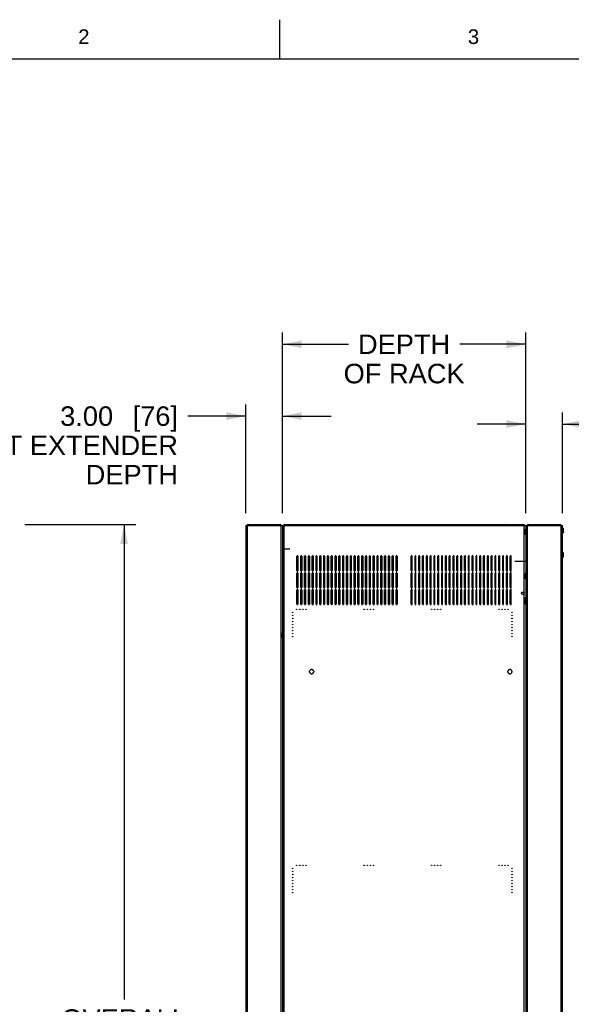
# Model space of a CAD drawing. Header units: inches. Extents: x 5 to 265, y 5 to 171.
# Tile 4 of 212: x 51 to 96, y 90 to 171. Entities that reach past the tile are written whole.
import ezdxf
from ezdxf.enums import TextEntityAlignment as Align

# ---------------------------------------------------------------- set-up
doc = ezdxf.new("R2010")
doc.units = ezdxf.units.IN
doc.header["$LTSCALE"] = 14.96
doc.header["$MEASUREMENT"] = 0
doc.linetypes.add('HIDDEN', pattern=[0.2, 0.1, -0.1])
doc.layers.get('0').update_dxf_attribs({"linetype": 'CONTINUOUS'})
for name, color, linetype in [('03_ALL_AXES', 7, 'CONTINUOUS'), ('05_ALL_CURVES', 7, 'CONTINUOUS'), ('08_ALL_COSMETICS', 7, 'CONTINUOUS'), ('DEFAULT_2', 7, 'HIDDEN')]:
    doc.layers.add(name, color=color, linetype=linetype)
doc.styles.get("Standard").update_dxf_attribs({"font": 'arial.ttf'})
doc.styles.add('TEXTSTYLE_2', font='arial.ttf')
doc.dimstyles.new('DIMSTYLE_1', dxfattribs={"dimtxt": 1.6, "dimasz": 1.6, "dimexe": 0.06, "dimexo": 0.0625, "dimgap": 0.05, "dimtad": 0, "dimtih": 1, "dimtoh": 1, "dimdec": 3, "dimzin": 4, "dimdsep": 46, "dimtxsty": 'Standard', "dimblk": '_FILLED', "dimblk1": '_FILLED', "dimblk2": '_FILLED', "dimcen": 0.09, "dimadec": 0, "dimazin": 0, "dimtfac": 1, "dimtdec": 3, "dimtofl": 0, "dimtmove": 0, "dimatfit": 3, "dimldrblk": '_FILLED', "dimfxl": 0, "dimtolj": 1, "dimtzin": 4, "dimarcsym": 0})
doc.dimstyles.new('DIMSTYLE_2', dxfattribs={"dimtxt": 1.6, "dimasz": 1.6, "dimexe": 0.06, "dimexo": 0.0625, "dimgap": 0.05, "dimtad": 0, "dimtih": 1, "dimtoh": 1, "dimzin": 4, "dimdsep": 46, "dimtxsty": 'Standard', "dimblk": '_FILLED', "dimblk1": '_FILLED', "dimblk2": '_FILLED', "dimcen": 0.09, "dimadec": 0, "dimazin": 0, "dimtfac": 1, "dimtofl": 0, "dimtmove": 0, "dimatfit": 3, "dimldrblk": '_FILLED', "dimfxl": 0, "dimtolj": 1, "dimtzin": 4, "dimarcsym": 0})

# ---------------------------------------------------------------- blocks, each defined once
blk = doc.blocks.new('_FILLED')
at = {"color": 0, "linetype": 'ByBlock'}
blk.add_solid([(0, 0), (-1, 0.2), (-1, -0.2)], dxfattribs=at)
blk = doc.blocks.new('*D1')
at = {"color": 7, "linetype": 'Continuous'}
for p, q in [((51.039, 129.774), (54.055, 129.774)), ((54.055, 129.774), (60.163, 129.774)), ((59.203, 129.774), (59.203, 90.814)), ((59.203, 48.654), (59.203, 85.214)), ((51.039, 48.654), (54.055, 48.654)), ((54.055, 48.654), (60.163, 48.654))]:
    blk.add_line(p, q, dxfattribs=at)
at = {"color": 7, "linetype": 'Continuous', "xscale": 1.6, "yscale": 1.6, "zscale": 1.6}
for p, rotation in [((59.203, 129.774), 90), ((59.203, 48.654), 270)]:
    blk.add_blockref('_FILLED', p, dxfattribs=dict(at, rotation=rotation))
at = {"color": 7, "linetype": 'Continuous'}
for s, p in [('OVERALL', (59.203, 88.414)), ('HEIGHT', (59.203, 86.014))]:
    blk.add_text(s, height=1.6, dxfattribs=at).set_placement(p, align=Align.CENTER)
blk = doc.blocks.new('*D2')
at = {"color": 7, "linetype": 'Continuous'}
for p, q in [((92.196, 130.714), (92.196, 138.984)), ((95.196, 130.714), (95.196, 138.984)), ((92.196, 138.024), (88.196, 138.024)), ((95.196, 138.024), (99.666, 138.024))]:
    blk.add_line(p, q, dxfattribs=at)
at = {"color": 7, "linetype": 'Continuous', "xscale": 1.6, "yscale": 1.6, "zscale": 1.6}
blk.add_blockref('_FILLED', (92.196, 138.024), dxfattribs=at)
at = {"color": 7, "linetype": 'Continuous', "xscale": 1.6, "yscale": 1.6, "zscale": 1.6, "rotation": 180}
blk.add_blockref('_FILLED', (95.196, 138.024), dxfattribs=at)
at = {"color": 7, "linetype": 'Continuous'}
for s, p in [('[', (106.414, 137.224)), (']', (109.519, 137.224)), ('3.00', (100.466, 137.224)), ('76', (107.032, 137.224)), ('REAR EXTENDER', (100.466, 134.824)), ('DEPTH', (100.466, 132.424))]:
    blk.add_text(s, height=1.6, dxfattribs=at).set_placement(p)
blk = doc.blocks.new('*D3')
at = {"color": 7, "linetype": 'Continuous'}
for p, q in [((69.196, 130.714), (69.196, 139.637)), ((72.196, 130.714), (72.196, 139.637)), ((69.196, 138.677), (64.423, 138.677)), ((72.196, 138.677), (76.196, 138.677))]:
    blk.add_line(p, q, dxfattribs=at)
at = {"color": 7, "linetype": 'Continuous', "xscale": 1.6, "yscale": 1.6, "zscale": 1.6}
blk.add_blockref('_FILLED', (69.196, 138.677), dxfattribs=at)
at = {"color": 7, "linetype": 'Continuous', "xscale": 1.6, "yscale": 1.6, "zscale": 1.6, "rotation": 180.0000000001}
blk.add_blockref('_FILLED', (72.196, 138.677), dxfattribs=at)
at = {"color": 7, "linetype": 'Continuous'}
for s, p in [('3.00', (58.3, 137.877)), ('[', (60.518, 137.877)), ('76', (63.004, 137.877)), (']', (63.623, 137.877)), ('FRONT EXTENDER', (63.623, 135.477)), ('DEPTH', (63.623, 133.077))]:
    blk.add_text(s, height=1.6, dxfattribs=at).set_placement(p, align=Align.RIGHT)
blk = doc.blocks.new('*D4')
at = {"color": 7, "linetype": 'Continuous'}
for p, q in [((72.196, 143.769), (72.196, 145.529)), ((92.196, 143.769), (92.196, 145.529)), ((72.196, 144.569), (77.616, 144.569)), ((92.196, 144.569), (86.776, 144.569)), ((72.196, 130.714), (72.196, 143.769)), ((92.196, 130.714), (92.196, 143.769))]:
    blk.add_line(p, q, dxfattribs=at)
at = {"color": 7, "linetype": 'Continuous', "xscale": 1.6, "yscale": 1.6, "zscale": 1.6, "rotation": 180}
blk.add_blockref('_FILLED', (72.196, 144.569), dxfattribs=at)
at = {"color": 7, "linetype": 'Continuous', "xscale": 1.6, "yscale": 1.6, "zscale": 1.6}
blk.add_blockref('_FILLED', (92.196, 144.569), dxfattribs=at)
at = {"color": 7, "linetype": 'Continuous'}
for s, p in [('DEPTH', (82.196, 143.769)), ('OF RACK', (82.196, 141.369))]:
    blk.add_text(s, height=1.6, dxfattribs=at).set_placement(p, align=Align.CENTER)

msp = doc.modelspace()

# ---------------------------------------------------------------- linework, layer by layer
at = {"color": 7, "linetype": 'Continuous'}
for p, q in [((72, 168), (72, 171.2)), ((4.8, 168), (264, 168)), ((69.1964, 129.7139), (69.1964, 48.7139)), ((69.1964, 129.7139), (95.1964, 129.7139)), ((69.3054, 129.7139), (69.3054, 48.7139)), ((69.3834, 129.7739), (69.3834, 129.7139)), ((69.3834, 129.7739), (72.0094, 129.7739)), ((69.4314, 129.7139), (69.4314, 129.7739)), ((71.9614, 129.7139), (71.9614, 129.7739)), ((72.0094, 129.7739), (72.0094, 129.7139)), ((72.0874, 48.7139), (72.0874, 129.7139)), ((72.1964, 129.7139), (72.1964, 48.7139)), ((72.3254, 129.7139), (72.3254, 48.7139)), ((72.3854, 129.7739), (72.3854, 129.7139)), ((72.3854, 129.7739), (92.0074, 129.7739)), ((72.3881, 129.715), (72.3914, 129.7318)), ((72.3989, 129.7603), (72.4014, 129.7665)), ((72.4064, 129.7739), (72.4064, 129.7733)), ((91.9864, 129.7739), (91.9864, 129.7733)), ((92.0014, 129.7318), (92.0047, 129.715)), ((92.0074, 129.7739), (92.0074, 129.7139)), ((92.0674, 48.7139), (92.0674, 129.7139)), ((92.1964, 129.7139), (92.1964, 48.7139)), ((92.3054, 129.7139), (92.3054, 48.7139)), ((92.3834, 129.7739), (92.3834, 129.7139)), ((92.3834, 129.7739), (95.0094, 129.7739)), ((92.4314, 129.7139), (92.4314, 129.7739)), ((94.9614, 129.7139), (94.9614, 129.7739)), ((95.0094, 129.7739), (95.0094, 129.7139)), ((95.0874, 48.7139), (95.0874, 129.7139)), ((95.1964, 48.7139), (95.1964, 129.7139)), ((95.2853, 129.4523), (95.1964, 129.4523)), ((95.2853, 129.3631), (95.1964, 129.3631)), ((95.2853, 129.1847), (95.1964, 129.1847)), ((95.2853, 129.0955), (95.1964, 129.0955)), ((95.2853, 127.4523), (95.1964, 127.4523)), ((95.2853, 127.3631), (95.1964, 127.3631)), ((95.2853, 127.1847), (95.1964, 127.1847)), ((95.2853, 127.0955), (95.1964, 127.0955))]:
    msp.add_line(p, q, dxfattribs=at)
for centre, radius, start, end in [((69.3834, 129.6339), 0.14, 90, 144.385631), ((72.0094, 129.6339), 0.14, 35.614369, 90), ((72.3854, 129.6449), 0.129, 90, 146.951986), ((92.0074, 129.6449), 0.129, 33.048014, 90), ((92.3834, 129.6339), 0.14, 90, 144.385631), ((95.0094, 129.6339), 0.14, 35.614369, 90)]:
    msp.add_arc(centre, radius, start, end, dxfattribs=at)
for points, knots in [([(72.3914, 129.7318), (72.392, 129.7346), (72.3941, 129.7442), (72.3966, 129.7538), (72.3989, 129.7603)], [0, 0, 0, 0, 0.2919943, 1, 1, 1, 1]), ([(72.4014, 129.7665), (72.4018, 129.7673), (72.4031, 129.7698), (72.4047, 129.7723), (72.4064, 129.7733)], [0, 0, 0, 0, 0.3203762, 1, 1, 1, 1]), ([(91.9864, 129.7733), (91.9881, 129.7724), (91.991, 129.7679), (91.9929, 129.7633), (91.9939, 129.7603)], [0, 0, 0, 0, 0.38062, 1, 1, 1, 1]), ([(91.9939, 129.7603), (91.9946, 129.7584), (91.9976, 129.749), (91.9998, 129.7394), (92.0014, 129.7318)], [0, 0, 0, 0, 0.2063507, 1, 1, 1, 1])]:
    msp.add_open_spline(points, degree=3, knots=knots, dxfattribs=at)
at = {"layer": '03_ALL_AXES', "color": 7, "linetype": 'HIDDEN'}
for p, q in [((72.1964, 129.4016), (72.1964, 128.9641)), ((72.1964, 129.4016), (72.2434, 129.4016)), ((72.2434, 129.4016), (72.2434, 128.9641)), ((92.1494, 128.9644), (92.1494, 129.4014)), ((92.1964, 129.4014), (92.1494, 129.4014)), ((92.1964, 128.9644), (92.1964, 129.4014)), ((72.1964, 128.9641), (72.2434, 128.9641)), ((92.1964, 128.9644), (92.1494, 128.9644)), ((72.1964, 126.7766), (72.1964, 126.3391)), ((72.1964, 126.7766), (72.2434, 126.7766)), ((72.1964, 126.3391), (72.2434, 126.3391)), ((72.2434, 126.7766), (72.2434, 126.3391)), ((92.1494, 125.3394), (92.1494, 125.7764)), ((92.1964, 125.7764), (92.1494, 125.7764)), ((92.1964, 125.3394), (92.1494, 125.3394)), ((92.1964, 125.3394), (92.1964, 125.7764)), ((92.1494, 123.6449), (92.1494, 123.7829)), ((92.1964, 123.7829), (92.1494, 123.7829)), ((92.1964, 123.6449), (92.1494, 123.6449)), ((92.1964, 123.6449), (92.1964, 123.7829)), ((92.1494, 123.4489), (92.1494, 123.5869)), ((92.1964, 123.5869), (92.1494, 123.5869)), ((92.1964, 123.4489), (92.1494, 123.4489)), ((92.1494, 123.253), (92.1494, 123.391)), ((92.1964, 123.391), (92.1494, 123.391)), ((92.1964, 123.253), (92.1494, 123.253)), ((92.1964, 123.4489), (92.1964, 123.5869)), ((92.1964, 123.253), (92.1964, 123.391)), ((72.1964, 120.5279), (72.1964, 120.8999)), ((72.1964, 120.8999), (72.2434, 120.8999)), ((72.1964, 120.7139), (72.2434, 120.7139)), ((72.1964, 120.5279), (72.2434, 120.5279)), ((72.2434, 120.5279), (72.2434, 120.8999)), ((72.1964, 120.0729), (72.1964, 119.8549)), ((72.1964, 120.0729), (72.2434, 120.0729)), ((72.1964, 119.8549), (72.2434, 119.8549)), ((72.2434, 120.0729), (72.2434, 119.8549))]:
    msp.add_line(p, q, dxfattribs=at)
at = {"layer": '03_ALL_AXES', "color": 7, "linetype": 'Continuous'}
for p, q in [((90.5159, 129.7889), (90.7569, 129.7889)), ((95.2994, 129.4279), (95.2853, 129.4523)), ((95.2994, 129.1199), (95.2994, 129.4279)), ((95.2994, 129.1199), (95.2853, 129.0955)), ((95.2994, 127.4279), (95.2853, 127.4523)), ((95.2994, 127.1199), (95.2853, 127.0955)), ((95.2994, 127.1199), (95.2994, 127.4279))]:
    msp.add_line(p, q, dxfattribs=at)
at = {"layer": '03_ALL_AXES', "color": 7, "linetype": 'HIDDEN'}
msp.add_circle((91.9464, 124.1479), 0.099, dxfattribs=at)
at = {"layer": '03_ALL_AXES', "color": 7, "linetype": 'Continuous'}
for centre, start, end in [((90.5159, 129.7814), 90, 270), ((90.7569, 129.7814), 270, 90)]:
    msp.add_arc(centre, 0.0075, start, end, dxfattribs=at)
for points, knots in [([(95.2853, 129.3631), (95.2874, 129.3666), (95.2912, 129.3738), (95.2949, 129.3832), (95.2971, 129.3907), (95.2982, 129.3963), (95.299, 129.402), (95.2992, 129.4077), (95.299, 129.4133), (95.2982, 129.419), (95.2971, 129.4247), (95.2949, 129.4322), (95.2912, 129.4415), (95.2874, 129.4487), (95.2853, 129.4523)], [0, 0, 0, 0, 0.1307763, 0.2571575, 0.318861, 0.3797428, 0.4400285, 0.5, 0.5599715, 0.6202572, 0.681139, 0.7428425, 0.8692237, 1, 1, 1, 1]), ([(95.2853, 129.1847), (95.2874, 129.1919), (95.2912, 129.2065), (95.2957, 129.2287), (95.2985, 129.2512), (95.2994, 129.2739), (95.2985, 129.2965), (95.2957, 129.319), (95.2912, 129.3412), (95.2874, 129.3558), (95.2853, 129.3631)], [0, 0, 0, 0, 0.1250095, 0.2500126, 0.3750087, 0.5, 0.6249913, 0.7499874, 0.8749905, 1, 1, 1, 1]), ([(95.2853, 129.0955), (95.2874, 129.099), (95.2912, 129.1062), (95.2949, 129.1156), (95.2971, 129.1231), (95.2982, 129.1287), (95.299, 129.1344), (95.2992, 129.1401), (95.299, 129.1457), (95.2982, 129.1514), (95.2971, 129.1571), (95.2949, 129.1646), (95.2912, 129.1739), (95.2874, 129.1811), (95.2853, 129.1847)], [0, 0, 0, 0, 0.1307763, 0.2571575, 0.318861, 0.3797428, 0.4400285, 0.5, 0.5599715, 0.6202572, 0.681139, 0.7428425, 0.8692237, 1, 1, 1, 1]), ([(95.2853, 127.3631), (95.2874, 127.3666), (95.2912, 127.3738), (95.2949, 127.3832), (95.2971, 127.3907), (95.2982, 127.3963), (95.299, 127.402), (95.2992, 127.4077), (95.299, 127.4133), (95.2982, 127.419), (95.2971, 127.4247), (95.2949, 127.4322), (95.2912, 127.4415), (95.2874, 127.4487), (95.2853, 127.4523)], [0, 0, 0, 0, 0.1307763, 0.2571575, 0.318861, 0.3797428, 0.4400285, 0.5, 0.5599715, 0.6202572, 0.681139, 0.7428425, 0.8692237, 1, 1, 1, 1]), ([(95.2853, 127.1847), (95.2874, 127.1919), (95.2912, 127.2065), (95.2957, 127.2287), (95.2985, 127.2512), (95.2994, 127.2739), (95.2985, 127.2965), (95.2957, 127.319), (95.2912, 127.3412), (95.2874, 127.3558), (95.2853, 127.3631)], [0, 0, 0, 0, 0.1250095, 0.2500126, 0.3750087, 0.5, 0.6249913, 0.7499874, 0.8749905, 1, 1, 1, 1]), ([(95.2853, 127.0955), (95.2874, 127.099), (95.2912, 127.1062), (95.2949, 127.1156), (95.2971, 127.1231), (95.2982, 127.1287), (95.299, 127.1344), (95.2992, 127.1401), (95.299, 127.1457), (95.2982, 127.1514), (95.2971, 127.1571), (95.2949, 127.1646), (95.2912, 127.1739), (95.2874, 127.1811), (95.2853, 127.1847)], [0, 0, 0, 0, 0.1307763, 0.2571575, 0.318861, 0.3797428, 0.4400285, 0.5, 0.5599715, 0.6202572, 0.681139, 0.7428425, 0.8692237, 1, 1, 1, 1])]:
    msp.add_open_spline(points, degree=3, knots=knots, dxfattribs=at)
at = {"layer": '05_ALL_CURVES', "color": 7, "linetype": 'HIDDEN'}
for centre, radius, start, end in [((74.4189, 117.7524), 0.016, 270, 348.150987), ((74.4189, 117.6754), 0.016, 11.849013, 90), ((74.6024, 117.7139), 0.1715, 11.849013, 168.150987), ((74.6024, 117.7139), 0.1715, 191.849013, 348.150987), ((74.7859, 117.7524), 0.016, 191.849013, 270), ((74.7859, 117.6754), 0.016, 90, 168.150987), ((90.6999, 117.7524), 0.016, 270, 348.150987), ((90.6999, 117.6754), 0.016, 11.849013, 90), ((90.8834, 117.7139), 0.1715, 11.849013, 168.150987), ((90.8834, 117.7139), 0.1715, 191.849013, 348.150987), ((91.0669, 117.7524), 0.016, 191.849013, 270), ((91.0669, 117.6754), 0.016, 90, 168.150987)]:
    msp.add_arc(centre, radius, start, end, dxfattribs=at)
at = {"layer": '08_ALL_COSMETICS', "color": 7, "linetype": 'HIDDEN'}
for p, q in [((73.3999, 126.0014), (73.3999, 127.1764)), ((73.4749, 127.1764), (73.4749, 126.0014)), ((73.7129, 126.0014), (73.7129, 127.1764)), ((73.7879, 127.1764), (73.7879, 126.0014)), ((74.0259, 126.0014), (74.0259, 127.1764)), ((74.1009, 127.1764), (74.1009, 126.0014)), ((74.3389, 126.0014), (74.3389, 127.1764)), ((74.4139, 127.1764), (74.4139, 126.0014)), ((74.6519, 126.0014), (74.6519, 127.1764)), ((74.7269, 127.1764), (74.7269, 126.0014)), ((74.9649, 126.0014), (74.9649, 127.1764)), ((75.0399, 127.1764), (75.0399, 126.0014)), ((75.2779, 126.0014), (75.2779, 127.1764)), ((75.3529, 127.1764), (75.3529, 126.0014)), ((75.5909, 126.0014), (75.5909, 127.1764)), ((75.6659, 127.1764), (75.6659, 126.0014)), ((75.9039, 126.0014), (75.9039, 127.1764)), ((75.9789, 127.1764), (75.9789, 126.0014)), ((76.2169, 126.0014), (76.2169, 127.1764)), ((76.2919, 127.1764), (76.2919, 126.0014)), ((76.5299, 126.0014), (76.5299, 127.1764)), ((76.6049, 127.1764), (76.6049, 126.0014)), ((76.8429, 126.0014), (76.8429, 127.1764)), ((76.9179, 127.1764), (76.9179, 126.0014)), ((77.1559, 126.0014), (77.1559, 127.1764)), ((77.2309, 127.1764), (77.2309, 126.0014)), ((77.4689, 126.0014), (77.4689, 127.1764)), ((77.5439, 127.1764), (77.5439, 126.0014)), ((77.7819, 126.0014), (77.7819, 127.1764)), ((77.8569, 127.1764), (77.8569, 126.0014)), ((78.0949, 126.0014), (78.0949, 127.1764)), ((78.1699, 127.1764), (78.1699, 126.0014)), ((78.4079, 126.0014), (78.4079, 127.1764)), ((78.4829, 127.1764), (78.4829, 126.0014)), ((78.7209, 126.0014), (78.7209, 127.1764)), ((78.7959, 127.1764), (78.7959, 126.0014)), ((79.0339, 126.0014), (79.0339, 127.1764)), ((79.1089, 127.1764), (79.1089, 126.0014)), ((79.3469, 126.0014), (79.3469, 127.1764)), ((79.4219, 127.1764), (79.4219, 126.0014)), ((79.6599, 126.0014), (79.6599, 127.1764)), ((79.7349, 127.1764), (79.7349, 126.0014)), ((79.9729, 126.0014), (79.9729, 127.1764)), ((80.0479, 127.1764), (80.0479, 126.0014)), ((80.2859, 126.0014), (80.2859, 127.1764)), ((80.3609, 127.1764), (80.3609, 126.0014)), ((80.5989, 126.0014), (80.5989, 127.1764)), ((80.6739, 127.1764), (80.6739, 126.0014)), ((80.9119, 126.0014), (80.9119, 127.1764)), ((80.9869, 127.1764), (80.9869, 126.0014)), ((81.2249, 126.0014), (81.2249, 127.1764)), ((81.2999, 127.1764), (81.2999, 126.0014)), ((81.5379, 126.0014), (81.5379, 127.1764)), ((81.6129, 127.1764), (81.6129, 126.0014)), ((82.7799, 126.0014), (82.7799, 127.1764)), ((82.8549, 126.0014), (82.8549, 127.1764)), ((83.0929, 126.0014), (83.0929, 127.1764)), ((83.1679, 126.0014), (83.1679, 127.1764)), ((83.4059, 126.0014), (83.4059, 127.1764)), ((83.4809, 126.0014), (83.4809, 127.1764)), ((83.7189, 126.0014), (83.7189, 127.1764)), ((83.7939, 126.0014), (83.7939, 127.1764)), ((84.0319, 126.0014), (84.0319, 127.1764)), ((84.1069, 126.0014), (84.1069, 127.1764)), ((84.3449, 126.0014), (84.3449, 127.1764)), ((84.4199, 126.0014), (84.4199, 127.1764)), ((84.6579, 126.0014), (84.6579, 127.1764)), ((84.7329, 126.0014), (84.7329, 127.1764)), ((84.9709, 126.0014), (84.9709, 127.1764)), ((85.0459, 126.0014), (85.0459, 127.1764)), ((85.2839, 126.0014), (85.2839, 127.1764)), ((85.3589, 126.0014), (85.3589, 127.1764)), ((85.5969, 126.0014), (85.5969, 127.1764)), ((85.6719, 126.0014), (85.6719, 127.1764)), ((85.9099, 126.0014), (85.9099, 127.1764)), ((85.9849, 126.0014), (85.9849, 127.1764)), ((86.2229, 126.0014), (86.2229, 127.1764)), ((86.2979, 126.0014), (86.2979, 127.1764)), ((86.5359, 126.0014), (86.5359, 127.1764)), ((86.6109, 126.0014), (86.6109, 127.1764)), ((86.8489, 126.0014), (86.8489, 127.1764)), ((86.9239, 126.0014), (86.9239, 127.1764)), ((87.1619, 126.0014), (87.1619, 127.1764)), ((87.2369, 126.0014), (87.2369, 127.1764)), ((87.4749, 126.0014), (87.4749, 127.1764)), ((87.5499, 126.0014), (87.5499, 127.1764)), ((87.7879, 126.0014), (87.7879, 127.1764)), ((87.8629, 126.0014), (87.8629, 127.1764)), ((88.1009, 126.0014), (88.1009, 127.1764)), ((88.1759, 126.0014), (88.1759, 127.1764)), ((88.4139, 126.0014), (88.4139, 127.1764)), ((88.4889, 126.0014), (88.4889, 127.1764)), ((88.7269, 126.0014), (88.7269, 127.1764)), ((88.8019, 126.0014), (88.8019, 127.1764)), ((89.0399, 126.0014), (89.0399, 127.1764)), ((89.1149, 126.0014), (89.1149, 127.1764)), ((89.3529, 126.0014), (89.3529, 127.1764)), ((89.4279, 126.0014), (89.4279, 127.1764)), ((89.6659, 126.0014), (89.6659, 127.1764)), ((89.7409, 126.0014), (89.7409, 127.1764)), ((89.9789, 126.0014), (89.9789, 127.1764)), ((90.0539, 126.0014), (90.0539, 127.1764)), ((90.2919, 126.0014), (90.2919, 127.1764)), ((90.3669, 126.0014), (90.3669, 127.1764)), ((90.6049, 126.0014), (90.6049, 127.1764)), ((90.6799, 126.0014), (90.6799, 127.1764)), ((90.9179, 126.0014), (90.9179, 127.1764)), ((90.9929, 126.0014), (90.9929, 127.1764)), ((73.3999, 124.6264), (73.3999, 125.8014)), ((73.4749, 125.8014), (73.4749, 124.6264)), ((73.7129, 124.6264), (73.7129, 125.8014)), ((73.7879, 125.8014), (73.7879, 124.6264)), ((74.0259, 124.6264), (74.0259, 125.8014)), ((74.1009, 125.8014), (74.1009, 124.6264)), ((74.3389, 124.6264), (74.3389, 125.8014)), ((74.4139, 125.8014), (74.4139, 124.6264)), ((74.6519, 124.6264), (74.6519, 125.8014)), ((74.7269, 125.8014), (74.7269, 124.6264)), ((74.9649, 124.6264), (74.9649, 125.8014)), ((75.0399, 125.8014), (75.0399, 124.6264)), ((75.2779, 124.6264), (75.2779, 125.8014)), ((75.3529, 125.8014), (75.3529, 124.6264)), ((75.5909, 124.6264), (75.5909, 125.8014)), ((75.6659, 125.8014), (75.6659, 124.6264)), ((75.9039, 124.6264), (75.9039, 125.8014)), ((75.9789, 125.8014), (75.9789, 124.6264)), ((76.2169, 124.6264), (76.2169, 125.8014)), ((76.2919, 125.8014), (76.2919, 124.6264)), ((76.5299, 124.6264), (76.5299, 125.8014)), ((76.6049, 125.8014), (76.6049, 124.6264)), ((76.8429, 124.6264), (76.8429, 125.8014)), ((76.9179, 125.8014), (76.9179, 124.6264)), ((77.1559, 124.6264), (77.1559, 125.8014)), ((77.2309, 125.8014), (77.2309, 124.6264)), ((77.4689, 124.6264), (77.4689, 125.8014)), ((77.5439, 125.8014), (77.5439, 124.6264)), ((77.7819, 124.6264), (77.7819, 125.8014)), ((77.8569, 125.8014), (77.8569, 124.6264)), ((78.0949, 124.6264), (78.0949, 125.8014)), ((78.1699, 125.8014), (78.1699, 124.6264)), ((78.4079, 124.6264), (78.4079, 125.8014)), ((78.4829, 125.8014), (78.4829, 124.6264)), ((78.7209, 124.6264), (78.7209, 125.8014)), ((78.7959, 125.8014), (78.7959, 124.6264)), ((79.0339, 124.6264), (79.0339, 125.8014)), ((79.1089, 125.8014), (79.1089, 124.6264)), ((79.3469, 124.6264), (79.3469, 125.8014)), ((79.4219, 125.8014), (79.4219, 124.6264)), ((79.6599, 124.6264), (79.6599, 125.8014)), ((79.7349, 125.8014), (79.7349, 124.6264)), ((79.9729, 124.6264), (79.9729, 125.8014)), ((80.0479, 125.8014), (80.0479, 124.6264)), ((80.2859, 124.6264), (80.2859, 125.8014)), ((80.3609, 125.8014), (80.3609, 124.6264)), ((80.5989, 124.6264), (80.5989, 125.8014)), ((80.6739, 125.8014), (80.6739, 124.6264)), ((80.9119, 124.6264), (80.9119, 125.8014)), ((80.9869, 125.8014), (80.9869, 124.6264)), ((81.2249, 124.6264), (81.2249, 125.8014)), ((81.2999, 125.8014), (81.2999, 124.6264)), ((81.5379, 124.6264), (81.5379, 125.8014)), ((81.6129, 125.8014), (81.6129, 124.6264)), ((82.7799, 124.6264), (82.7799, 125.8014)), ((82.8549, 124.6264), (82.8549, 125.8014)), ((83.0929, 124.6264), (83.0929, 125.8014)), ((83.1679, 124.6264), (83.1679, 125.8014)), ((83.4059, 124.6264), (83.4059, 125.8014)), ((83.4809, 124.6264), (83.4809, 125.8014)), ((83.7189, 124.6264), (83.7189, 125.8014)), ((83.7939, 124.6264), (83.7939, 125.8014)), ((84.0319, 124.6264), (84.0319, 125.8014)), ((84.1069, 124.6264), (84.1069, 125.8014)), ((84.3449, 124.6264), (84.3449, 125.8014)), ((84.4199, 124.6264), (84.4199, 125.8014)), ((84.6579, 124.6264), (84.6579, 125.8014)), ((84.7329, 124.6264), (84.7329, 125.8014)), ((84.9709, 124.6264), (84.9709, 125.8014)), ((85.0459, 124.6264), (85.0459, 125.8014)), ((85.2839, 124.6264), (85.2839, 125.8014)), ((85.3589, 124.6264), (85.3589, 125.8014)), ((85.5969, 124.6264), (85.5969, 125.8014)), ((85.6719, 124.6264), (85.6719, 125.8014)), ((85.9099, 124.6264), (85.9099, 125.8014)), ((85.9849, 124.6264), (85.9849, 125.8014)), ((86.2229, 124.6264), (86.2229, 125.8014)), ((86.2979, 124.6264), (86.2979, 125.8014)), ((86.5359, 124.6264), (86.5359, 125.8014)), ((86.6109, 124.6264), (86.6109, 125.8014)), ((86.8489, 124.6264), (86.8489, 125.8014)), ((86.9239, 124.6264), (86.9239, 125.8014)), ((87.1619, 124.6264), (87.1619, 125.8014)), ((87.2369, 124.6264), (87.2369, 125.8014)), ((87.4749, 124.6264), (87.4749, 125.8014)), ((87.5499, 124.6264), (87.5499, 125.8014)), ((87.7879, 124.6264), (87.7879, 125.8014)), ((87.8629, 124.6264), (87.8629, 125.8014)), ((88.1009, 124.6264), (88.1009, 125.8014)), ((88.1759, 124.6264), (88.1759, 125.8014)), ((88.4139, 124.6264), (88.4139, 125.8014)), ((88.4889, 124.6264), (88.4889, 125.8014)), ((88.7269, 124.6264), (88.7269, 125.8014)), ((88.8019, 124.6264), (88.8019, 125.8014)), ((89.0399, 124.6264), (89.0399, 125.8014)), ((89.1149, 124.6264), (89.1149, 125.8014)), ((89.3529, 124.6264), (89.3529, 125.8014)), ((89.4279, 124.6264), (89.4279, 125.8014)), ((89.6659, 124.6264), (89.6659, 125.8014)), ((89.7409, 124.6264), (89.7409, 125.8014)), ((89.9789, 124.6264), (89.9789, 125.8014)), ((90.0539, 124.6264), (90.0539, 125.8014)), ((90.2919, 124.6264), (90.2919, 125.8014)), ((90.3669, 124.6264), (90.3669, 125.8014)), ((90.6049, 124.6264), (90.6049, 125.8014)), ((90.6799, 124.6264), (90.6799, 125.8014)), ((90.9179, 124.6264), (90.9179, 125.8014)), ((90.9929, 124.6264), (90.9929, 125.8014)), ((73.3999, 123.2514), (73.3999, 124.4264)), ((73.4749, 124.4264), (73.4749, 123.2514)), ((73.7129, 123.2514), (73.7129, 124.4264)), ((73.7879, 124.4264), (73.7879, 123.2514)), ((74.0259, 123.2514), (74.0259, 124.4264)), ((74.1009, 124.4264), (74.1009, 123.2514)), ((74.3389, 123.2514), (74.3389, 124.4264)), ((74.4139, 124.4264), (74.4139, 123.2514)), ((74.6519, 123.2514), (74.6519, 124.4264)), ((74.7269, 124.4264), (74.7269, 123.2514)), ((74.9649, 123.2514), (74.9649, 124.4264)), ((75.0399, 124.4264), (75.0399, 123.2514)), ((75.2779, 123.2514), (75.2779, 124.4264)), ((75.3529, 124.4264), (75.3529, 123.2514)), ((75.5909, 123.2514), (75.5909, 124.4264)), ((75.6659, 124.4264), (75.6659, 123.2514)), ((75.9039, 123.2514), (75.9039, 124.4264)), ((75.9789, 124.4264), (75.9789, 123.2514)), ((76.2169, 123.2514), (76.2169, 124.4264)), ((76.2919, 124.4264), (76.2919, 123.2514)), ((76.5299, 123.2514), (76.5299, 124.4264)), ((76.6049, 124.4264), (76.6049, 123.2514)), ((76.8429, 123.2514), (76.8429, 124.4264)), ((76.9179, 124.4264), (76.9179, 123.2514)), ((77.1559, 123.2514), (77.1559, 124.4264)), ((77.2309, 124.4264), (77.2309, 123.2514)), ((77.4689, 123.2514), (77.4689, 124.4264)), ((77.5439, 124.4264), (77.5439, 123.2514)), ((77.7819, 123.2514), (77.7819, 124.4264)), ((77.8569, 124.4264), (77.8569, 123.2514)), ((78.0949, 123.2514), (78.0949, 124.4264)), ((78.1699, 124.4264), (78.1699, 123.2514)), ((78.4079, 123.2514), (78.4079, 124.4264)), ((78.4829, 124.4264), (78.4829, 123.2514)), ((78.7209, 123.2514), (78.7209, 124.4264)), ((78.7959, 124.4264), (78.7959, 123.2514)), ((79.0339, 123.2514), (79.0339, 124.4264)), ((79.1089, 124.4264), (79.1089, 123.2514)), ((79.3469, 123.2514), (79.3469, 124.4264)), ((79.4219, 124.4264), (79.4219, 123.2514)), ((79.6599, 123.2514), (79.6599, 124.4264)), ((79.7349, 124.4264), (79.7349, 123.2514)), ((79.9729, 123.2514), (79.9729, 124.4264)), ((80.0479, 124.4264), (80.0479, 123.2514)), ((80.2859, 123.2514), (80.2859, 124.4264)), ((80.3609, 124.4264), (80.3609, 123.2514)), ((80.5989, 123.2514), (80.5989, 124.4264)), ((80.6739, 124.4264), (80.6739, 123.2514)), ((80.9119, 123.2514), (80.9119, 124.4264)), ((80.9869, 124.4264), (80.9869, 123.2514)), ((81.2249, 123.2514), (81.2249, 124.4264)), ((81.2999, 124.4264), (81.2999, 123.2514)), ((81.5379, 123.2514), (81.5379, 124.4264)), ((81.6129, 124.4264), (81.6129, 123.2514)), ((82.7799, 123.2514), (82.7799, 124.4264)), ((82.8549, 123.2514), (82.8549, 124.4264)), ((83.0929, 123.2514), (83.0929, 124.4264)), ((83.1679, 123.2514), (83.1679, 124.4264)), ((83.4059, 123.2514), (83.4059, 124.4264)), ((83.4809, 123.2514), (83.4809, 124.4264)), ((83.7189, 123.2514), (83.7189, 124.4264)), ((83.7939, 123.2514), (83.7939, 124.4264)), ((84.0319, 123.2514), (84.0319, 124.4264)), ((84.1069, 123.2514), (84.1069, 124.4264)), ((84.3449, 123.2514), (84.3449, 124.4264)), ((84.4199, 123.2514), (84.4199, 124.4264)), ((84.6579, 123.2514), (84.6579, 124.4264)), ((84.7329, 123.2514), (84.7329, 124.4264)), ((84.9709, 123.2514), (84.9709, 124.4264)), ((85.0459, 123.2514), (85.0459, 124.4264)), ((85.2839, 123.2514), (85.2839, 124.4264)), ((85.3589, 123.2514), (85.3589, 124.4264)), ((85.5969, 123.2514), (85.5969, 124.4264)), ((85.6719, 123.2514), (85.6719, 124.4264)), ((85.9099, 123.2514), (85.9099, 124.4264)), ((85.9849, 123.2514), (85.9849, 124.4264)), ((86.2229, 123.2514), (86.2229, 124.4264)), ((86.2979, 123.2514), (86.2979, 124.4264)), ((86.5359, 123.2514), (86.5359, 124.4264)), ((86.6109, 123.2514), (86.6109, 124.4264)), ((86.8489, 123.2514), (86.8489, 124.4264)), ((86.9239, 123.2514), (86.9239, 124.4264)), ((87.1619, 123.2514), (87.1619, 124.4264)), ((87.2369, 123.2514), (87.2369, 124.4264)), ((87.4749, 123.2514), (87.4749, 124.4264)), ((87.5499, 123.2514), (87.5499, 124.4264)), ((87.7879, 123.2514), (87.7879, 124.4264)), ((87.8629, 123.2514), (87.8629, 124.4264)), ((88.1009, 123.2514), (88.1009, 124.4264)), ((88.1759, 123.2514), (88.1759, 124.4264)), ((88.4139, 123.2514), (88.4139, 124.4264)), ((88.4889, 123.2514), (88.4889, 124.4264)), ((88.7269, 123.2514), (88.7269, 124.4264)), ((88.8019, 123.2514), (88.8019, 124.4264)), ((89.0399, 123.2514), (89.0399, 124.4264)), ((89.1149, 123.2514), (89.1149, 124.4264)), ((89.3529, 123.2514), (89.3529, 124.4264)), ((89.4279, 123.2514), (89.4279, 124.4264)), ((89.6659, 123.2514), (89.6659, 124.4264)), ((89.7409, 123.2514), (89.7409, 124.4264)), ((89.9789, 123.2514), (89.9789, 124.4264)), ((90.0539, 123.2514), (90.0539, 124.4264)), ((90.2919, 123.2514), (90.2919, 124.4264)), ((90.3669, 123.2514), (90.3669, 124.4264)), ((90.6049, 123.2514), (90.6049, 124.4264)), ((90.6799, 123.2514), (90.6799, 124.4264)), ((90.9179, 123.2514), (90.9179, 124.4264)), ((90.9929, 123.2514), (90.9929, 124.4264))]:
    msp.add_line(p, q, dxfattribs=at)
for centre in [(73.3834, 122.8239), (73.6334, 122.8239), (73.8834, 122.8239), (74.1334, 122.8239), (78.9174, 122.8239), (79.1674, 122.8239), (79.4174, 122.8239), (79.6674, 122.8239), (84.4514, 122.8239), (84.7014, 122.8239), (84.9514, 122.8239), (85.2014, 122.8239), (89.9854, 122.8239), (90.2354, 122.8239), (90.4854, 122.8239), (90.7354, 122.8239), (73.0554, 122.5739), (73.0554, 122.3239), (73.0554, 122.0739), (91.0634, 122.5739), (91.0634, 122.3239), (91.0634, 122.0739), (73.0554, 121.8239), (73.0554, 121.5739), (73.0554, 121.3239), (91.0634, 121.8239), (91.0634, 121.5739), (91.0634, 121.3239), (73.0554, 121.0739), (73.0554, 120.8239), (73.0554, 120.5739), (91.0634, 121.0739), (91.0634, 120.8239), (91.0634, 120.5739), (73.3834, 101.8239), (73.6334, 101.8239), (73.8834, 101.8239), (74.1334, 101.8239), (78.9174, 101.8239), (79.1674, 101.8239), (79.4174, 101.8239), (79.6674, 101.8239), (84.4514, 101.8239), (84.7014, 101.8239), (84.9514, 101.8239), (85.2014, 101.8239), (89.9854, 101.8239), (90.2354, 101.8239), (90.4854, 101.8239), (90.7354, 101.8239), (73.0554, 101.5739), (73.0554, 101.3239), (73.0554, 101.0739), (91.0634, 101.5739), (91.0634, 101.3239), (91.0634, 101.0739), (73.0554, 100.8239), (73.0554, 100.5739), (73.0554, 100.3239), (91.0634, 100.8239), (91.0634, 100.5739), (91.0634, 100.3239), (73.0554, 100.0739), (73.0554, 99.8239), (73.0554, 99.5739), (91.0634, 100.0739), (91.0634, 99.8239), (91.0634, 99.5739)]:
    msp.add_circle(centre, 0.016, dxfattribs=at)
for centre, start, end in [((73.4374, 127.1764), 0, 180), ((73.7504, 127.1764), 0, 180), ((74.0634, 127.1764), 0, 180), ((74.3764, 127.1764), 0, 180), ((74.6894, 127.1764), 0, 180), ((75.0024, 127.1764), 0, 180), ((75.3154, 127.1764), 0, 180), ((75.6284, 127.1764), 0, 180), ((75.9414, 127.1764), 0, 180), ((76.2544, 127.1764), 0, 180), ((76.5674, 127.1764), 0, 180), ((76.8804, 127.1764), 0, 180), ((77.1934, 127.1764), 0, 180), ((77.5064, 127.1764), 0, 180), ((77.8194, 127.1764), 0, 180), ((78.1324, 127.1764), 0, 180), ((78.4454, 127.1764), 0, 180), ((78.7584, 127.1764), 0, 180), ((79.0714, 127.1764), 0, 180), ((79.3844, 127.1764), 0, 180), ((79.6974, 127.1764), 0, 180), ((80.0104, 127.1764), 0, 180), ((80.3234, 127.1764), 0, 180), ((80.6364, 127.1764), 0, 180), ((80.9494, 127.1764), 0, 180), ((81.2624, 127.1764), 0, 180), ((81.5754, 127.1764), 0, 180), ((82.8174, 127.1764), 0, 180), ((83.1304, 127.1764), 0, 180), ((83.4434, 127.1764), 0, 180), ((83.7564, 127.1764), 0, 180), ((84.0694, 127.1764), 0, 180), ((84.3824, 127.1764), 0, 180), ((84.6954, 127.1764), 0, 180), ((85.0084, 127.1764), 0, 180), ((85.3214, 127.1764), 0, 180), ((85.6344, 127.1764), 0, 180), ((85.9474, 127.1764), 0, 180), ((86.2604, 127.1764), 0, 180), ((86.5734, 127.1764), 0, 180), ((86.8864, 127.1764), 0, 180), ((87.1994, 127.1764), 0, 180), ((87.5124, 127.1764), 0, 180), ((87.8254, 127.1764), 0, 180), ((88.1384, 127.1764), 0, 180), ((88.4514, 127.1764), 0, 180), ((88.7644, 127.1764), 0, 180), ((89.0774, 127.1764), 0, 180), ((89.3904, 127.1764), 0, 180), ((89.7034, 127.1764), 0, 180), ((90.0164, 127.1764), 0, 180), ((90.3294, 127.1764), 0, 180), ((90.6424, 127.1764), 0, 180), ((90.9554, 127.1764), 0, 180), ((73.4374, 126.0014), 180, 360), ((73.4374, 125.8014), 0, 180), ((73.7504, 126.0014), 180, 360), ((73.7504, 125.8014), 0, 180), ((74.0634, 126.0014), 180, 360), ((74.0634, 125.8014), 0, 180), ((74.3764, 126.0014), 180, 360), ((74.3764, 125.8014), 0, 180), ((74.6894, 126.0014), 180, 360), ((74.6894, 125.8014), 0, 180), ((75.0024, 126.0014), 180, 360), ((75.0024, 125.8014), 0, 180), ((75.3154, 126.0014), 180, 360), ((75.3154, 125.8014), 0, 180), ((75.6284, 126.0014), 180, 360), ((75.6284, 125.8014), 0, 180), ((75.9414, 126.0014), 180, 360), ((75.9414, 125.8014), 0, 180), ((76.2544, 126.0014), 180, 360), ((76.2544, 125.8014), 0, 180), ((76.5674, 126.0014), 180, 360), ((76.5674, 125.8014), 0, 180), ((76.8804, 126.0014), 180, 360), ((76.8804, 125.8014), 0, 180), ((77.1934, 126.0014), 180, 360), ((77.1934, 125.8014), 0, 180), ((77.5064, 126.0014), 180, 360), ((77.5064, 125.8014), 0, 180), ((77.8194, 126.0014), 180, 360), ((77.8194, 125.8014), 0, 180), ((78.1324, 126.0014), 180, 360), ((78.1324, 125.8014), 0, 180), ((78.4454, 126.0014), 180, 360), ((78.4454, 125.8014), 0, 180), ((78.7584, 126.0014), 180, 360), ((78.7584, 125.8014), 0, 180), ((79.0714, 126.0014), 180, 360), ((79.0714, 125.8014), 0, 180), ((79.3844, 126.0014), 180, 360), ((79.3844, 125.8014), 0, 180), ((79.6974, 126.0014), 180, 360), ((79.6974, 125.8014), 0, 180), ((80.0104, 126.0014), 180, 360), ((80.0104, 125.8014), 0, 180), ((80.3234, 126.0014), 180, 360), ((80.3234, 125.8014), 0, 180), ((80.6364, 126.0014), 180, 360), ((80.6364, 125.8014), 0, 180), ((80.9494, 126.0014), 180, 360), ((80.9494, 125.8014), 0, 180), ((81.2624, 126.0014), 180, 360), ((81.2624, 125.8014), 0, 180), ((81.5754, 126.0014), 180, 360), ((81.5754, 125.8014), 0, 180), ((82.8174, 126.0014), 180, 360), ((82.8174, 125.8014), 0, 180), ((83.1304, 126.0014), 180, 360), ((83.1304, 125.8014), 0, 180), ((83.4434, 126.0014), 180, 360), ((83.4434, 125.8014), 0, 180), ((83.7564, 126.0014), 180, 360), ((83.7564, 125.8014), 0, 180), ((84.0694, 126.0014), 180, 360), ((84.0694, 125.8014), 0, 180), ((84.3824, 126.0014), 180, 360), ((84.3824, 125.8014), 0, 180), ((84.6954, 126.0014), 180, 360), ((84.6954, 125.8014), 0, 180), ((85.0084, 126.0014), 180, 360), ((85.0084, 125.8014), 0, 180), ((85.3214, 126.0014), 180, 360), ((85.3214, 125.8014), 0, 180), ((85.6344, 126.0014), 180, 360), ((85.6344, 125.8014), 0, 180), ((85.9474, 126.0014), 180, 360), ((85.9474, 125.8014), 0, 180), ((86.2604, 126.0014), 180, 360), ((86.2604, 125.8014), 0, 180), ((86.5734, 126.0014), 180, 360), ((86.5734, 125.8014), 0, 180), ((86.8864, 126.0014), 180, 360), ((86.8864, 125.8014), 0, 180), ((87.1994, 126.0014), 180, 360), ((87.1994, 125.8014), 0, 180), ((87.5124, 126.0014), 180, 360), ((87.5124, 125.8014), 0, 180), ((87.8254, 126.0014), 180, 360), ((87.8254, 125.8014), 0, 180), ((88.1384, 126.0014), 180, 360), ((88.1384, 125.8014), 0, 180), ((88.4514, 126.0014), 180, 360), ((88.4514, 125.8014), 0, 180), ((88.7644, 126.0014), 180, 360), ((88.7644, 125.8014), 0, 180), ((89.0774, 126.0014), 180, 360), ((89.0774, 125.8014), 0, 180), ((89.3904, 126.0014), 180, 360), ((89.3904, 125.8014), 0, 180), ((89.7034, 126.0014), 180, 360), ((89.7034, 125.8014), 0, 180), ((90.0164, 126.0014), 180, 360), ((90.0164, 125.8014), 0, 180), ((90.3294, 126.0014), 180, 360), ((90.3294, 125.8014), 0, 180), ((90.6424, 126.0014), 180, 360), ((90.6424, 125.8014), 0, 180), ((90.9554, 126.0014), 180, 360), ((90.9554, 125.8014), 0, 180), ((73.4374, 124.6264), 180, 360), ((73.4374, 124.4264), 0, 180), ((73.7504, 124.6264), 180, 360), ((73.7504, 124.4264), 0, 180), ((74.0634, 124.6264), 180, 360), ((74.0634, 124.4264), 0, 180), ((74.3764, 124.6264), 180, 360), ((74.3764, 124.4264), 0, 180), ((74.6894, 124.6264), 180, 360), ((74.6894, 124.4264), 0, 180), ((75.0024, 124.6264), 180, 360), ((75.0024, 124.4264), 0, 180), ((75.3154, 124.6264), 180, 360), ((75.3154, 124.4264), 0, 180), ((75.6284, 124.6264), 180, 360), ((75.6284, 124.4264), 0, 180), ((75.9414, 124.6264), 180, 360), ((75.9414, 124.4264), 0, 180), ((76.2544, 124.6264), 180, 360), ((76.2544, 124.4264), 0, 180), ((76.5674, 124.6264), 180, 360), ((76.5674, 124.4264), 0, 180), ((76.8804, 124.6264), 180, 360), ((76.8804, 124.4264), 0, 180), ((77.1934, 124.6264), 180, 360), ((77.1934, 124.4264), 0, 180), ((77.5064, 124.6264), 180, 360), ((77.5064, 124.4264), 0, 180), ((77.8194, 124.6264), 180, 360), ((77.8194, 124.4264), 0, 180), ((78.1324, 124.6264), 180, 360), ((78.1324, 124.4264), 0, 180), ((78.4454, 124.6264), 180, 360), ((78.4454, 124.4264), 0, 180), ((78.7584, 124.6264), 180, 360), ((78.7584, 124.4264), 0, 180), ((79.0714, 124.6264), 180, 360), ((79.0714, 124.4264), 0, 180), ((79.3844, 124.6264), 180, 360), ((79.3844, 124.4264), 0, 180), ((79.6974, 124.6264), 180, 360), ((79.6974, 124.4264), 0, 180), ((80.0104, 124.6264), 180, 360), ((80.0104, 124.4264), 0, 180), ((80.3234, 124.6264), 180, 360), ((80.3234, 124.4264), 0, 180), ((80.6364, 124.6264), 180, 360), ((80.6364, 124.4264), 0, 180), ((80.9494, 124.6264), 180, 360), ((80.9494, 124.4264), 0, 180), ((81.2624, 124.6264), 180, 360), ((81.2624, 124.4264), 0, 180), ((81.5754, 124.6264), 180, 360), ((81.5754, 124.4264), 0, 180), ((82.8174, 124.6264), 180, 360), ((82.8174, 124.4264), 0, 180), ((83.1304, 124.6264), 180, 360), ((83.1304, 124.4264), 0, 180), ((83.4434, 124.6264), 180, 360), ((83.4434, 124.4264), 0, 180), ((83.7564, 124.6264), 180, 360), ((83.7564, 124.4264), 0, 180), ((84.0694, 124.6264), 180, 360), ((84.0694, 124.4264), 0, 180), ((84.3824, 124.6264), 180, 360), ((84.3824, 124.4264), 0, 180), ((84.6954, 124.6264), 180, 360), ((84.6954, 124.4264), 0, 180), ((85.0084, 124.6264), 180, 360), ((85.0084, 124.4264), 0, 180), ((85.3214, 124.6264), 180, 360), ((85.3214, 124.4264), 0, 180), ((85.6344, 124.6264), 180, 360), ((85.6344, 124.4264), 0, 180), ((85.9474, 124.6264), 180, 360), ((85.9474, 124.4264), 0, 180), ((86.2604, 124.6264), 180, 360), ((86.2604, 124.4264), 0, 180), ((86.5734, 124.6264), 180, 360), ((86.5734, 124.4264), 0, 180), ((86.8864, 124.6264), 180, 360), ((86.8864, 124.4264), 0, 180), ((87.1994, 124.6264), 180, 360), ((87.1994, 124.4264), 0, 180), ((87.5124, 124.6264), 180, 360), ((87.5124, 124.4264), 0, 180), ((87.8254, 124.6264), 180, 360), ((87.8254, 124.4264), 0, 180), ((88.1384, 124.6264), 180, 360), ((88.1384, 124.4264), 0, 180), ((88.4514, 124.6264), 180, 360), ((88.4514, 124.4264), 0, 180), ((88.7644, 124.6264), 180, 360), ((88.7644, 124.4264), 0, 180), ((89.0774, 124.6264), 180, 360), ((89.0774, 124.4264), 0, 180), ((89.3904, 124.6264), 180, 360), ((89.3904, 124.4264), 0, 180), ((89.7034, 124.6264), 180, 360), ((89.7034, 124.4264), 0, 180), ((90.0164, 124.6264), 180, 360), ((90.0164, 124.4264), 0, 180), ((90.3294, 124.6264), 180, 360), ((90.3294, 124.4264), 0, 180), ((90.6424, 124.6264), 180, 360), ((90.6424, 124.4264), 0, 180), ((90.9554, 124.6264), 180, 360), ((90.9554, 124.4264), 0, 180), ((73.4374, 123.2514), 180, 360), ((73.7504, 123.2514), 180, 360), ((74.0634, 123.2514), 180, 360), ((74.3764, 123.2514), 180, 360), ((74.6894, 123.2514), 180, 360), ((75.0024, 123.2514), 180, 360), ((75.3154, 123.2514), 180, 360), ((75.6284, 123.2514), 180, 360), ((75.9414, 123.2514), 180, 360), ((76.2544, 123.2514), 180, 360), ((76.5674, 123.2514), 180, 360), ((76.8804, 123.2514), 180, 360), ((77.1934, 123.2514), 180, 360), ((77.5064, 123.2514), 180, 360), ((77.8194, 123.2514), 180, 360), ((78.1324, 123.2514), 180, 360), ((78.4454, 123.2514), 180, 360), ((78.7584, 123.2514), 180, 360), ((79.0714, 123.2514), 180, 360), ((79.3844, 123.2514), 180, 360), ((79.6974, 123.2514), 180, 360), ((80.0104, 123.2514), 180, 360), ((80.3234, 123.2514), 180, 360), ((80.6364, 123.2514), 180, 360), ((80.9494, 123.2514), 180, 360), ((81.2624, 123.2514), 180, 360), ((81.5754, 123.2514), 180, 360), ((82.8174, 123.2514), 180, 360), ((83.1304, 123.2514), 180, 360), ((83.4434, 123.2514), 180, 360), ((83.7564, 123.2514), 180, 360), ((84.0694, 123.2514), 180, 360), ((84.3824, 123.2514), 180, 360), ((84.6954, 123.2514), 180, 360), ((85.0084, 123.2514), 180, 360), ((85.3214, 123.2514), 180, 360), ((85.6344, 123.2514), 180, 360), ((85.9474, 123.2514), 180, 360), ((86.2604, 123.2514), 180, 360), ((86.5734, 123.2514), 180, 360), ((86.8864, 123.2514), 180, 360), ((87.1994, 123.2514), 180, 360), ((87.5124, 123.2514), 180, 360), ((87.8254, 123.2514), 180, 360), ((88.1384, 123.2514), 180, 360), ((88.4514, 123.2514), 180, 360), ((88.7644, 123.2514), 180, 360), ((89.0774, 123.2514), 180, 360), ((89.3904, 123.2514), 180, 360), ((89.7034, 123.2514), 180, 360), ((90.0164, 123.2514), 180, 360), ((90.3294, 123.2514), 180, 360), ((90.6424, 123.2514), 180, 360), ((90.9554, 123.2514), 180, 360)]:
    msp.add_arc(centre, 0.0375, start, end, dxfattribs=at)
at = {"layer": 'DEFAULT_2', "color": 7, "linetype": 'HIDDEN'}
for p, q in [((72.2434, 127.7764), (72.7744, 127.7764)), ((72.8214, 127.7764), (72.7744, 127.7764)), ((91.2964, 126.7759), (92.1494, 126.7759))]:
    msp.add_line(p, q, dxfattribs=at)

# ---------------------------------------------------------------- texts
at = {"color": 7, "linetype": 'Continuous', "style": 'TEXTSTYLE_2'}
for s, p in [('2', (55.8922, 169.2067)), ('3', (87.8922, 169.2067))]:
    msp.add_text(s, height=1.2, dxfattribs=at).set_placement(p, align=Align.CENTER)

# ---------------------------------------------------------------- dimensions: what is measured, and where the dimension line sits
at = {"color": 7, "linetype": 'Continuous'}
for base, p1, p2, angle, text, picture, middle in [((72.1964, 144.5692), (92.1964, 130.6514), (72.1964, 130.6514), 180, 'DEPTH\\POF RACK', '*D4', (82.1964, 143.3692)), ((59.2025, 48.6539), (50.9762, 129.7739), (50.9762, 48.6539), 270, 'OVERALL\\PHEIGHT', '*D1', (59.2025, 88.0139))]:
    dim = msp.add_linear_dim(base=base, p1=p1, p2=p2, angle=angle, text=text, dimstyle='DIMSTYLE_1', dxfattribs=at)
    dim.commit()
    dim.dimension.update_dxf_attribs({"geometry": picture, "text_midpoint": middle, "dimtype": 160})
for base, p1, p2, text, picture, middle in [((72.1964, 138.6765), (69.1964, 130.6514), (72.1964, 130.6514), '<>\\PFRONT EXTENDER\\PDEPTH', '*D3', (53.3985, 136.2765)), ((95.1964, 138.0242), (92.1964, 130.6514), (95.1964, 130.6514), '<>\\PREAR EXTENDER\\PDEPTH', '*D2', (109.9468, 135.6242))]:
    dim = msp.add_linear_dim(base=base, p1=p1, p2=p2, text=text, dimstyle='DIMSTYLE_2', dxfattribs=at)
    dim.commit()
    dim.dimension.update_dxf_attribs({"geometry": picture, "text_midpoint": middle, "dimtype": 160})

doc.saveas('drawing.dxf')
